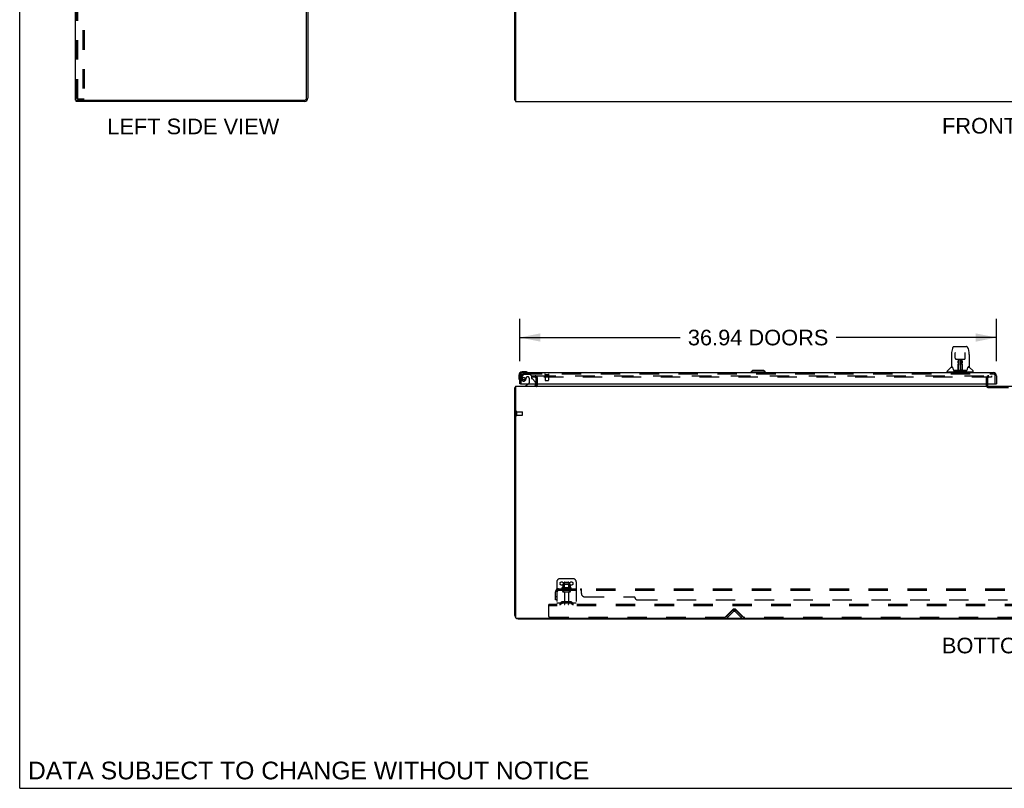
# Model space of a CAD drawing. Header units: inches. Extents: x 0 to 274, y 0 to 177.
# Tile 1 of 138: x 0 to 76, y 0 to 60. Entities that reach past the tile are written whole.
import ezdxf

# ---------------------------------------------------------------- set-up
doc = ezdxf.new("R2010")
doc.units = ezdxf.units.IN
doc.header["$LTSCALE"] = 15.069778
doc.header["$MEASUREMENT"] = 0
doc.linetypes.add('HIDDEN', pattern=[0.2, 0.1, -0.1])
doc.layers.get('0').update_dxf_attribs({"linetype": 'CONTINUOUS'})
for name, color, linetype in [('DEFAULT_2', 8, 'HIDDEN'), ('DIMENSIONS', 7, 'CONTINUOUS'), ('LEFT_OR_SECONDARY_DOOR_ASSEMBLY', 7, 'CONTINUOUS'), ('SUBPANEL', 7, 'CONTINUOUS')]:
    doc.layers.add(name, color=color, linetype=linetype)
doc.styles.get("Standard").update_dxf_attribs({"font": 'arial.ttf'})
doc.dimstyles.new('DIMSTYLE_1', dxfattribs={"dimtxt": 1.208806, "dimasz": 1.611741, "dimexe": 0.09, "dimexo": 0.07, "dimgap": 0.0375, "dimtad": 0, "dimtih": 1, "dimtoh": 1, "dimzin": 4, "dimdsep": 46, "dimtxsty": 'Standard', "dimblk": '_FILLED', "dimblk1": '_FILLED', "dimblk2": '_FILLED', "dimcen": 0.09, "dimadec": 3, "dimazin": 1, "dimtfac": 1, "dimtdec": 3, "dimtofl": 0, "dimtmove": 0, "dimatfit": 3, "dimldrblk": '_FILLED', "dimfxl": 0, "dimtolj": 1, "dimtzin": 4, "dimarcsym": 0})

# ---------------------------------------------------------------- blocks, each defined once
blk = doc.blocks.new('_FILLED')
at = {"color": 0, "linetype": 'ByBlock'}
blk.add_solid([(0, 0), (-1, 0.2), (-1, -0.2)], dxfattribs=at)
blk = doc.blocks.new('*D6')
at = {"layer": 'DIMENSIONS', "color": 2, "linetype": 'Continuous'}
for p, q in [((38.73, 33.07), (38.73, 36.359)), ((75.667, 33.07), (75.667, 36.359)), ((38.73, 34.909), (51.157, 34.909)), ((75.667, 34.909), (63.24, 34.909))]:
    blk.add_line(p, q, dxfattribs=at)
at = {"layer": 'DIMENSIONS', "color": 2, "linetype": 'Continuous', "xscale": 1.6117409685, "yscale": 1.6117409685, "zscale": 1.6117409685, "rotation": 180}
blk.add_blockref('_FILLED', (38.73, 34.909), dxfattribs=at)
at = {"layer": 'DIMENSIONS', "color": 2, "linetype": 'Continuous', "xscale": 1.6117409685, "yscale": 1.6117409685, "zscale": 1.6117409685}
blk.add_blockref('_FILLED', (75.667, 34.909), dxfattribs=at)
at = {"layer": 'DIMENSIONS', "color": 2, "linetype": 'Continuous', "insert": (57.198, 35.513), "char_height": 1.20881, "width": 10.87476, "attachment_point": 2, "line_spacing_factor": 0.9}
blk.add_mtext('36.94 DOORS', dxfattribs=at)

msp = doc.modelspace()

# ---------------------------------------------------------------- linework, layer by layer
at = {"color": 7, "linetype": 'Continuous'}
for p, q in [((0, 0), (0, 177.292)), ((4.324, 53.3), (4.324, 125.092)), ((38.355, 53.3), (38.355, 125.092)), ((22.22, 53.425), (22.22, 60.448)), ((22.324, 60.45), (22.324, 53.443)), ((38.407, 60.374), (38.407, 53.196)), ((4.324, 53.3), (4.382, 53.3)), ((4.376, 53.196), (4.376, 53.3)), ((22.077, 53.196), (4.376, 53.196)), ((4.412, 53.3), (22.095, 53.3)), ((38.355, 53.3), (38.407, 53.3)), ((38.407, 53.196), (116.053, 53.196)), ((40.001, 31.273), (40.001, 31.335)), ((74.959, 31.273), (74.959, 31.335)), ((38.355, 13.377), (38.355, 31.027)), ((38.355, 31.027), (38.407, 31.027)), ((38.407, 31.131), (38.407, 13.245)), ((38.407, 31.131), (116.053, 31.131)), ((38.469, 13.183), (116.001, 13.183)), ((38.601, 13.131), (115.858, 13.131)), ((55.355, 13.183), (55.355, 13.131)), ((0, 0), (273.996, 0))]:
    msp.add_line(p, q, dxfattribs=at)
at = {"color": 3, "linetype": 'Continuous'}
msp.add_line((4.382, 53.3), (4.412, 53.3), dxfattribs=at)
at = {"color": 7, "linetype": 'Continuous'}
for points in [[(38.39, 31.042), (38.382, 31.041), (38.379, 31.04), (38.375, 31.039), (38.372, 31.039), (38.369, 31.038), (38.366, 31.037), (38.364, 31.036), (38.362, 31.035), (38.36, 31.034), (38.358, 31.033), (38.357, 31.032), (38.356, 31.031), (38.355, 31.03), (38.355, 31.028), (38.355, 31.027)], [(38.407, 31.046), (38.407, 31.046), (38.402, 31.045), (38.398, 31.044), (38.394, 31.043), (38.39, 31.042)]]:
    msp.add_lwpolyline(points, dxfattribs=at)
for centre, radius, start, end in [((22.077, 53.443), 0.246, 270, 360), ((22.095, 53.425), 0.125, 270, 360), ((39.858, 31.273), 0.142, 270, 360), ((38.601, 13.377), 0.246, 180, 220.08019), ((38.469, 13.245), 0.0625, 180, 270), ((38.601, 13.377), 0.246, 229.91847, 270)]:
    msp.add_arc(centre, radius, start, end, dxfattribs=at)
at = {"color": 3, "linetype": 'Continuous'}
for centre, radius, start, end in [((75.074, 31.246), 0.115, 190.71429, 244.74977), ((38.459, 13.235), 0.052, 191.36671, 258.64222)]:
    msp.add_arc(centre, radius, start, end, dxfattribs=at)
at = {"layer": 'DEFAULT_2', "color": 8, "linetype": 'HIDDEN'}
for p, q in [((4.428, 53.414), (4.428, 124.979)), ((4.501, 53.414), (4.501, 124.979)), ((4.899, 125.009), (4.899, 53.384)), ((5.003, 125.009), (5.003, 53.384)), ((4.523, 53.384), (4.449, 53.384)), ((4.523, 53.384), (5.003, 53.384)), ((39.688, 31.943), (39.688, 31.839)), ((39.688, 31.943), (39.993, 31.943)), ((39.993, 31.839), (39.688, 31.839)), ((40.001, 31.335), (40.001, 31.757)), ((40.021, 31.943), (75.271, 31.943)), ((75.271, 31.839), (40.021, 31.839)), ((40.105, 31.273), (40.105, 31.757)), ((74.855, 31.724), (74.855, 31.246)), ((74.959, 31.724), (74.959, 31.335)), ((74.959, 31.273), (74.959, 31.246)), ((75.271, 31.943), (75.271, 31.839)), ((75.074, 31.027), (78.136, 31.027)), ((38.459, 28.885), (38.459, 29.169)), ((38.502, 28.885), (38.502, 29.169)), ((38.502, 29.151), (38.949, 29.151)), ((38.959, 28.913), (38.959, 29.141)), ((38.502, 28.903), (38.949, 28.903)), ((41.855, 16.235), (42.855, 16.235)), ((41.605, 15.985), (41.605, 14.235)), ((42.711, 15.53), (41.999, 15.53)), ((42.689, 15.46), (42.021, 15.46)), ((42.077, 15.785), (42.077, 15.557)), ((42.097, 15.335), (42.612, 15.335)), ((42.61, 15.796), (42.099, 15.796)), ((42.171, 15.776), (42.151, 15.796)), ((42.171, 15.48), (42.151, 15.46)), ((42.167, 15.93), (42.167, 15.335)), ((42.171, 15.48), (42.171, 15.776)), ((42.538, 15.776), (42.171, 15.776)), ((42.538, 15.48), (42.171, 15.48)), ((42.197, 15.96), (42.512, 15.96)), ((42.538, 15.776), (42.558, 15.796)), ((42.538, 15.48), (42.538, 15.776)), ((42.538, 15.48), (42.558, 15.46)), ((42.542, 15.93), (42.542, 15.335)), ((42.632, 15.785), (42.632, 15.557)), ((43.105, 15.985), (43.105, 14.235)), ((42.097, 15.225), (42.612, 15.225)), ((42.19, 15.162), (42.19, 14.265)), ((42.52, 15.162), (42.52, 14.265)), ((40.98, 14.131), (40.98, 14.235)), ((113.98, 14.235), (40.98, 14.235)), ((40.98, 13.297), (40.98, 14.131)), ((113.98, 14.131), (40.98, 14.131)), ((43.105, 14.339), (41.605, 14.339)), ((41.948, 14.407), (41.88, 14.358)), ((42.008, 14.323), (41.94, 14.274)), ((42.695, 14.429), (42.014, 14.429)), ((42.695, 14.325), (42.014, 14.325)), ((42.18, 14.429), (42.18, 14.325)), ((42.53, 14.429), (42.53, 14.325)), ((42.701, 14.323), (42.769, 14.274)), ((42.762, 14.407), (42.83, 14.358)), ((54.649, 13.253), (55.222, 13.826)), ((54.751, 13.308), (55.18, 13.738)), ((55.487, 13.826), (56.06, 13.253)), ((55.529, 13.738), (55.959, 13.308)), ((54.605, 13.235), (41.042, 13.235)), ((54.824, 13.235), (54.751, 13.308)), ((54.824, 13.235), (55.254, 13.664)), ((55.455, 13.664), (55.885, 13.235)), ((55.885, 13.235), (55.959, 13.308)), ((98.355, 13.235), (56.105, 13.235))]:
    msp.add_line(p, q, dxfattribs=at)
for points in [[(4.428, 53.414), (4.429, 53.406), (4.431, 53.399), (4.434, 53.393), (4.438, 53.388), (4.443, 53.385), (4.449, 53.384)], [(4.501, 53.414), (4.502, 53.406), (4.504, 53.399), (4.508, 53.393), (4.512, 53.388), (4.517, 53.385), (4.523, 53.384)]]:
    msp.add_lwpolyline(points, dxfattribs=at)
for centre in [(41.98, 15.86), (42.73, 15.86)]:
    msp.add_circle(centre, 0.128, dxfattribs=at)
for centre, radius, start, end in [((39.918, 31.757), 0.186, 0, 90), ((39.918, 31.757), 0.0823, 0, 90), ((39.858, 31.273), 0.246, 310.96552, 360), ((75.074, 31.724), 0.219, 90, 180), ((75.074, 31.724), 0.115, 90, 180), ((75.074, 31.246), 0.219, 180, 270), ((75.074, 31.246), 0.115, 180, 190.71429), ((75.074, 31.246), 0.115, 244.74977, 270), ((38.48, 29.169), 0.0215, 360, 180), ((38.949, 29.141), 0.01, 360, 90), ((38.48, 28.885), 0.0215, 180, 0), ((38.949, 28.913), 0.01, 270, 0), ((41.855, 15.985), 0.25, 90, 180), ((42.855, 15.985), 0.25, 0, 90), ((42.021, 15.498), 0.0384, 124.44966, 270), ((42.355, 14.929), 0.698, 113.96793, 120.66313), ((42.097, 15.28), 0.055, 90, 270), ((42.067, 15.576), 0.01, 293.96793, 360), ((42.087, 15.785), 0.01, 95.19383, 180), ((42.099, 15.654), 0.141, 90, 95.20805), ((42.197, 15.93), 0.03, 89.99999, 180), ((42.512, 15.93), 0.03, 0, 90.00001), ((42.61, 15.654), 0.141, 84.79195, 90), ((42.612, 15.28), 0.055, 270, 90), ((42.622, 15.785), 0.01, 0, 84.80617), ((42.642, 15.576), 0.01, 180, 246.03207), ((42.355, 14.929), 0.698, 59.33687, 66.03207), ((42.689, 15.498), 0.0384, 270, 55.55034), ((42.127, 15.162), 0.0625, 0, 90), ((42.582, 15.162), 0.0625, 90, 180), ((41.819, 14.443), 0.104, 270, 305.75389), ((41.819, 14.443), 0.208, 270, 305.75389), ((42.014, 14.315), 0.114, 90, 125.75389), ((42.014, 14.315), 0.01, 90, 125.75389), ((42.22, 14.265), 0.03, 180, 270), ((42.49, 14.265), 0.03, 270, 360), ((42.695, 14.315), 0.114, 54.24611, 90), ((42.695, 14.315), 0.01, 54.24611, 90), ((42.891, 14.443), 0.208, 234.24611, 270), ((42.891, 14.443), 0.104, 234.24611, 270), ((55.355, 13.563), 0.246, 45, 135), ((55.355, 13.694), 0.188, 45, 135), ((41.042, 13.297), 0.0625, 180, 270), ((54.605, 13.297), 0.0625, 270, 315), ((55.355, 13.563), 0.142, 45, 135), ((56.105, 13.297), 0.0625, 225, 270)]:
    msp.add_arc(centre, radius, start, end, dxfattribs=at)
at = {"layer": 'LEFT_OR_SECONDARY_DOOR_ASSEMBLY', "color": 7, "linetype": 'Continuous'}
for p, q in [((72.166, 33.601), (72.166, 32.637)), ((72.166, 33.601), (72.166, 33.601)), ((72.246, 34.05), (72.181, 33.745)), ((72.37, 34.204), (73.339, 34.204)), ((72.467, 33.74), (72.467, 33.736)), ((72.467, 33.736), (72.467, 33.731)), ((72.467, 33.731), (72.467, 33.726)), ((72.467, 33.726), (72.467, 33.715)), ((72.475, 33.298), (72.467, 33.715)), ((73.235, 33.298), (73.242, 33.721)), ((73.242, 33.73), (73.242, 33.735)), ((73.242, 33.721), (73.242, 33.73)), ((73.463, 34.05), (73.529, 33.745)), ((73.544, 33.601), (73.544, 32.637)), ((72.555, 33.22), (72.615, 33.22)), ((72.656, 33.221), (73.053, 33.221)), ((72.704, 32.98), (72.705, 33.017)), ((72.704, 32.942), (72.704, 32.98)), ((72.705, 33.051), (72.705, 33.081)), ((72.705, 33.017), (72.705, 33.051)), ((72.711, 32.866), (72.712, 32.942)), ((72.715, 33.221), (72.712, 32.866)), ((72.713, 33.055), (72.712, 33.02)), ((72.712, 33.02), (72.712, 32.982)), ((72.712, 32.982), (72.712, 32.942)), ((72.712, 32.866), (72.712, 32.846)), ((72.712, 32.846), (72.712, 32.838)), ((72.712, 32.838), (72.714, 32.838)), ((72.713, 33.086), (72.713, 33.055)), ((72.728, 32.996), (72.713, 32.996)), ((72.713, 32.978), (72.728, 32.978)), ((72.714, 32.838), (72.713, 32.762)), ((72.717, 32.361), (72.732, 33.221)), ((72.741, 33.216), (72.74, 33.167)), ((72.741, 33.221), (72.741, 33.216)), ((72.855, 33.221), (72.855, 32.35)), ((72.969, 33.167), (72.969, 33.221)), ((72.992, 32.361), (72.977, 33.221)), ((72.996, 32.996), (72.981, 32.996)), ((72.982, 32.978), (72.996, 32.978)), ((72.997, 32.866), (72.994, 33.221)), ((72.996, 32.838), (72.996, 32.762)), ((72.997, 33.001), (72.997, 33.038)), ((72.997, 32.962), (72.997, 33.001)), ((72.998, 32.866), (72.997, 32.962)), ((72.998, 32.846), (72.997, 32.866)), ((72.998, 32.847), (72.998, 32.857)), ((72.998, 32.819), (72.998, 32.847)), ((72.998, 32.838), (72.998, 32.846)), ((73.005, 33.081), (73.005, 33.051)), ((73.005, 33.051), (73.005, 33.017)), ((73.005, 33.017), (73.005, 32.98)), ((73.005, 32.98), (73.005, 32.942)), ((73.094, 33.22), (73.154, 33.22)), ((39.189, 32.249), (38.933, 32.249)), ((38.976, 32.189), (38.933, 32.189)), ((39.227, 32.246), (39.189, 32.249)), ((56.765, 32.346), (56.647, 32.228)), ((56.647, 32.228), (56.647, 32.189)), ((57.75, 32.228), (56.647, 32.228)), ((57.632, 32.346), (56.765, 32.346)), ((57.631, 32.346), (57.749, 32.228)), ((57.632, 32.346), (57.75, 32.228)), ((57.749, 32.228), (57.749, 32.189)), ((57.75, 32.228), (57.75, 32.189)), ((71.851, 32.236), (71.851, 32.29)), ((73.851, 32.228), (71.859, 32.228)), ((72.157, 32.613), (71.862, 32.318)), ((71.91, 32.228), (71.91, 32.189)), ((72.234, 32.63), (72.174, 32.63)), ((72.178, 32.622), (72.24, 32.622)), ((72.237, 32.627), (72.238, 32.626)), ((72.702, 32.354), (72.369, 32.354)), ((72.39, 32.346), (73.319, 32.346)), ((72.701, 32.374), (72.703, 32.695)), ((72.703, 32.354), (72.702, 32.354)), ((72.703, 32.695), (72.704, 32.746)), ((72.71, 32.669), (72.703, 32.669)), ((72.704, 32.35), (72.703, 32.351)), ((72.707, 32.356), (72.707, 32.354)), ((72.708, 32.374), (72.71, 32.669)), ((72.71, 32.376), (72.711, 32.386)), ((72.71, 32.369), (72.71, 32.376)), ((72.71, 32.367), (72.71, 32.369)), ((72.71, 32.365), (72.71, 32.367)), ((72.71, 32.365), (72.71, 32.365)), ((72.71, 32.364), (72.71, 32.365)), ((72.711, 32.415), (72.713, 32.506)), ((72.711, 32.386), (72.711, 32.415)), ((72.711, 32.386), (72.711, 32.362)), ((72.713, 32.762), (72.713, 32.761)), ((72.713, 32.754), (72.713, 32.761)), ((72.713, 32.743), (72.713, 32.754)), ((72.715, 32.754), (72.713, 32.754)), ((72.713, 32.752), (72.721, 32.752)), ((72.713, 32.506), (72.713, 32.742)), ((72.716, 32.351), (72.722, 32.346)), ((72.727, 32.429), (72.718, 32.429)), ((72.721, 32.354), (72.719, 32.354)), ((72.727, 32.429), (72.726, 32.352)), ((72.726, 32.352), (72.855, 32.35)), ((72.984, 32.352), (72.855, 32.35)), ((72.984, 32.352), (72.982, 32.429)), ((72.991, 32.429), (72.982, 32.429)), ((72.988, 32.752), (72.997, 32.752)), ((72.99, 32.354), (72.989, 32.354)), ((72.997, 32.754), (72.994, 32.754)), ((72.996, 32.745), (72.996, 32.744)), ((72.996, 32.506), (72.996, 32.742)), ((72.996, 32.506), (72.998, 32.415)), ((72.996, 32.761), (72.996, 32.759)), ((72.996, 32.759), (72.997, 32.748)), ((72.997, 32.748), (72.996, 32.745)), ((72.998, 32.415), (72.999, 32.387)), ((72.998, 32.362), (72.999, 32.386)), ((72.998, 32.362), (72.999, 32.36)), ((72.999, 32.669), (73.002, 32.374)), ((72.999, 32.387), (72.999, 32.375)), ((72.999, 32.375), (72.999, 32.372)), ((72.999, 32.372), (72.999, 32.369)), ((72.999, 32.369), (72.999, 32.367)), ((72.999, 32.367), (72.999, 32.366)), ((72.999, 32.366), (72.999, 32.365)), ((72.999, 32.365), (72.999, 32.364)), ((72.999, 32.364), (72.999, 32.363)), ((73.002, 32.356), (73.003, 32.355)), ((73.003, 32.354), (73.003, 32.356)), ((73.004, 32.348), (73.005, 32.35)), ((73.006, 32.695), (73.009, 32.374)), ((73.34, 32.354), (73.007, 32.354)), ((73.468, 32.618), (73.472, 32.626)), ((73.47, 32.622), (73.531, 32.622)), ((73.472, 32.626), (73.472, 32.626)), ((73.475, 32.63), (73.476, 32.63)), ((73.536, 32.63), (73.475, 32.63)), ((73.552, 32.613), (73.847, 32.318)), ((73.8, 32.228), (73.8, 32.189)), ((73.859, 32.236), (73.859, 32.29)), ((38.67, 31.986), (38.67, 31.729)), ((38.67, 31.729), (38.673, 31.691)), ((38.73, 31.986), (38.73, 31.942)), ((38.792, 31.335), (38.73, 31.335)), ((39.41, 31.308), (39.172, 31.17)), ((39.959, 31.335), (39.959, 31.288)), ((75.605, 31.335), (75.667, 31.335)), ((39.172, 31.131), (39.172, 31.17))]:
    msp.add_line(p, q, dxfattribs=at)
at = {"layer": 'LEFT_OR_SECONDARY_DOOR_ASSEMBLY', "color": 3, "linetype": 'Continuous'}
for p, q in [((38.976, 32.189), (75.421, 32.189)), ((38.73, 31.335), (38.73, 31.942)), ((38.792, 31.335), (75.605, 31.335)), ((75.667, 31.942), (75.667, 31.335))]:
    msp.add_line(p, q, dxfattribs=at)
at = {"layer": 'LEFT_OR_SECONDARY_DOOR_ASSEMBLY', "color": 8, "linetype": 'HIDDEN'}
for p, q in [((38.976, 32.085), (75.421, 32.085)), ((39.074, 32.064), (39.526, 32.064)), ((39.652, 31.938), (39.526, 32.064)), ((40.692, 32.042), (40.976, 32.042)), ((40.71, 32.042), (40.71, 31.595)), ((40.958, 32.042), (40.958, 31.595)), ((38.834, 31.335), (38.834, 31.942)), ((39.01, 32.03), (38.908, 31.886)), ((39.362, 31.872), (39.329, 31.872)), ((39.46, 31.774), (39.46, 31.394)), ((39.652, 31.938), (39.652, 31.759)), ((39.71, 31.7), (39.929, 31.481)), ((39.959, 31.41), (39.959, 31.335)), ((40.72, 31.585), (40.948, 31.585)), ((75.563, 31.335), (75.563, 31.942))]:
    msp.add_line(p, q, dxfattribs=at)
at = {"layer": 'LEFT_OR_SECONDARY_DOOR_ASSEMBLY', "color": 7, "linetype": 'Continuous'}
for points in [[(72.181, 33.745), (72.175, 33.714), (72.17, 33.674), (72.167, 33.634), (72.166, 33.601)], [(72.37, 34.204), (72.367, 34.204), (72.353, 34.203), (72.34, 34.199), (72.328, 34.194), (72.317, 34.188), (72.306, 34.18), (72.297, 34.171), (72.289, 34.161), (72.282, 34.15), (72.275, 34.139), (72.269, 34.127), (72.264, 34.113), (72.259, 34.098), (72.254, 34.082), (72.249, 34.063), (72.246, 34.05)], [(72.467, 33.743), (72.467, 33.744), (72.467, 33.744), (72.467, 33.743), (72.467, 33.742), (72.467, 33.741), (72.467, 33.74)], [(73.242, 33.735), (73.243, 33.738), (73.243, 33.74), (73.243, 33.741), (73.243, 33.742), (73.243, 33.743), (73.243, 33.743)], [(73.463, 34.05), (73.461, 34.063), (73.456, 34.082), (73.451, 34.098), (73.445, 34.113), (73.44, 34.127), (73.434, 34.14), (73.427, 34.151), (73.42, 34.161), (73.412, 34.171), (73.403, 34.18), (73.392, 34.188), (73.381, 34.195), (73.368, 34.2), (73.355, 34.203), (73.342, 34.204), (73.339, 34.204)], [(73.544, 33.601), (73.543, 33.635), (73.54, 33.675), (73.534, 33.714), (73.529, 33.745)], [(72.475, 33.298), (72.475, 33.291), (72.477, 33.28), (72.48, 33.27), (72.485, 33.26), (72.492, 33.25), (72.499, 33.242), (72.508, 33.235), (72.518, 33.229), (72.528, 33.225), (72.538, 33.222), (72.549, 33.22), (72.554, 33.22)], [(72.616, 33.22), (72.625, 33.22), (72.636, 33.221), (72.647, 33.221), (72.656, 33.221)], [(72.704, 32.746), (72.704, 32.77), (72.704, 32.793), (72.704, 32.814), (72.704, 32.834), (72.704, 32.851)], [(72.713, 33.086), (72.712, 33.085), (72.712, 33.084), (72.71, 33.083), (72.709, 33.082), (72.707, 33.081), (72.705, 33.081)], [(72.712, 32.846), (72.712, 32.846), (72.713, 32.842), (72.714, 32.838)], [(72.996, 32.838), (72.996, 32.842), (72.997, 32.846)], [(72.997, 33.038), (72.997, 33.071), (72.997, 33.086)], [(72.999, 32.669), (72.998, 32.749), (72.998, 32.774), (72.998, 32.797), (72.998, 32.819)], [(73.005, 32.851), (73.005, 32.834), (73.005, 32.814), (73.005, 32.793), (73.006, 32.77), (73.006, 32.746), (73.006, 32.695)], [(73.053, 33.221), (73.063, 33.221), (73.074, 33.221), (73.085, 33.22), (73.093, 33.22)], [(73.156, 33.22), (73.162, 33.22), (73.172, 33.222), (73.183, 33.225), (73.193, 33.23), (73.203, 33.236), (73.211, 33.243), (73.219, 33.252), (73.225, 33.261), (73.229, 33.271), (73.233, 33.282), (73.234, 33.293), (73.235, 33.298)], [(72.234, 32.63), (72.235, 32.629), (72.235, 32.628), (72.236, 32.628), (72.237, 32.627)], [(72.234, 32.63), (72.234, 32.63), (72.234, 32.63), (72.234, 32.63)], [(72.237, 32.627), (72.236, 32.628), (72.236, 32.628), (72.235, 32.629), (72.235, 32.629), (72.236, 32.63)], [(72.243, 32.622), (72.241, 32.623), (72.24, 32.624), (72.239, 32.625), (72.238, 32.626), (72.237, 32.627)], [(72.238, 32.626), (72.241, 32.619), (72.255, 32.59), (72.27, 32.555), (72.286, 32.512), (72.302, 32.465), (72.316, 32.418)], [(72.316, 32.418), (72.319, 32.409), (72.324, 32.396), (72.329, 32.386), (72.334, 32.377), (72.339, 32.37)], [(72.339, 32.37), (72.345, 32.364), (72.351, 32.359), (72.359, 32.356), (72.366, 32.354), (72.369, 32.354)], [(72.7, 32.354), (72.702, 32.354), (72.704, 32.355), (72.705, 32.356), (72.707, 32.358), (72.708, 32.36), (72.708, 32.362)], [(72.703, 32.351), (72.703, 32.351), (72.702, 32.351), (72.702, 32.351), (72.701, 32.35), (72.7, 32.35), (72.7, 32.349)], [(72.71, 32.362), (72.709, 32.36), (72.709, 32.358), (72.708, 32.356), (72.706, 32.355), (72.704, 32.354), (72.703, 32.354)], [(72.703, 32.354), (72.704, 32.354), (72.706, 32.355), (72.707, 32.356)], [(72.707, 32.356), (72.708, 32.357), (72.708, 32.358), (72.709, 32.358), (72.709, 32.359), (72.71, 32.36), (72.71, 32.36), (72.71, 32.361), (72.71, 32.361), (72.71, 32.361), (72.71, 32.362), (72.71, 32.362), (72.71, 32.362), (72.71, 32.362), (72.71, 32.363), (72.71, 32.363), (72.71, 32.363), (72.71, 32.364)], [(72.707, 32.355), (72.709, 32.356), (72.71, 32.358)], [(72.71, 32.358), (72.711, 32.36), (72.711, 32.362)], [(72.71, 32.358), (72.71, 32.357), (72.711, 32.356), (72.712, 32.354), (72.713, 32.353), (72.715, 32.352), (72.716, 32.351)], [(72.716, 32.355), (72.715, 32.355), (72.714, 32.355), (72.713, 32.356), (72.713, 32.357), (72.712, 32.357), (72.711, 32.358), (72.711, 32.359), (72.711, 32.359)], [(72.719, 32.354), (72.719, 32.354), (72.718, 32.354), (72.717, 32.354), (72.716, 32.355)], [(72.988, 32.346), (72.988, 32.346), (72.989, 32.347), (72.993, 32.351)], [(72.992, 32.354), (72.991, 32.354), (72.99, 32.354)], [(72.999, 32.36), (72.998, 32.359), (72.998, 32.358), (72.997, 32.357), (72.996, 32.356), (72.995, 32.355), (72.994, 32.355), (72.992, 32.354)], [(72.993, 32.351), (72.994, 32.352), (72.995, 32.353), (72.997, 32.354), (72.998, 32.355), (72.999, 32.356), (72.999, 32.357), (73, 32.358), (73, 32.358)], [(72.996, 32.744), (72.996, 32.743), (72.996, 32.743), (72.996, 32.743)], [(72.999, 32.363), (72.999, 32.363), (72.999, 32.363), (72.999, 32.362), (72.999, 32.362), (73, 32.362), (73, 32.362), (73, 32.361), (73, 32.361), (73, 32.361), (73, 32.36), (73, 32.36), (73, 32.359), (73.001, 32.358), (73.001, 32.357), (73.002, 32.356)], [(72.999, 32.36), (72.999, 32.358), (73.001, 32.356), (73.002, 32.355), (73.003, 32.355)], [(73.002, 32.362), (73.002, 32.36), (73.003, 32.358), (73.004, 32.356), (73.005, 32.355), (73.007, 32.354), (73.009, 32.354)], [(73.003, 32.355), (73.004, 32.355), (73.006, 32.354)], [(73.004, 32.348), (73.004, 32.348), (73.004, 32.348), (73.005, 32.347), (73.005, 32.347), (73.005, 32.347), (73.006, 32.347), (73.006, 32.347), (73.007, 32.348), (73.008, 32.348), (73.008, 32.348), (73.009, 32.348), (73.01, 32.349)], [(73.006, 32.354), (73.007, 32.354), (73.007, 32.354)], [(73.341, 32.354), (73.343, 32.354), (73.35, 32.356), (73.358, 32.359), (73.364, 32.364), (73.37, 32.37)], [(73.37, 32.37), (73.376, 32.377), (73.381, 32.385), (73.385, 32.396), (73.39, 32.408), (73.393, 32.418)], [(73.393, 32.418), (73.407, 32.463), (73.423, 32.511), (73.439, 32.553), (73.454, 32.59), (73.468, 32.618)], [(73.473, 32.627), (73.472, 32.626), (73.471, 32.625), (73.47, 32.624), (73.468, 32.623), (73.466, 32.622)], [(73.472, 32.626), (73.472, 32.627), (73.473, 32.627)], [(73.473, 32.627), (73.473, 32.628), (73.474, 32.628), (73.475, 32.629), (73.475, 32.63)], [(73.474, 32.63), (73.474, 32.629), (73.474, 32.629), (73.474, 32.628), (73.473, 32.628), (73.473, 32.627)]]:
    msp.add_lwpolyline(points, dxfattribs=at)
at = {"layer": 'LEFT_OR_SECONDARY_DOOR_ASSEMBLY', "color": 8, "linetype": 'HIDDEN'}
msp.add_circle((39.034, 31.722), 0.101, dxfattribs=at)
at = {"layer": 'LEFT_OR_SECONDARY_DOOR_ASSEMBLY', "color": 7, "linetype": 'Continuous'}
for centre, radius, start, end in [((38.933, 31.986), 0.263, 90, 180), ((38.933, 31.986), 0.203, 90, 180), ((39.189, 31.999), 0.25, 59.11011, 90), ((39.31, 32.204), 0.015, 270, 353.62041), ((39.31, 32.2), 0.015, 6.37959, 59.11011), ((71.89, 32.29), 0.0394, 135, 180), ((71.859, 32.236), 0.00787, 180, 270), ((72.178, 32.592), 0.0295, 90, 135), ((72.174, 32.637), 0.00787, 180, 270), ((72.715, 32.354), 0.00787, 182, 258.86947), ((72.715, 32.745), 0.00886, 359, 89), ((72.726, 32.361), 0.00886, 179.00263, 269), ((72.983, 32.361), 0.00886, 271, 1), ((72.994, 32.745), 0.00886, 91, 181), ((72.995, 32.354), 0.00787, 281.13294, 358), ((73.531, 32.592), 0.0295, 45, 90), ((73.536, 32.637), 0.00787, 270, 360), ((73.819, 32.29), 0.0394, 0, 45), ((73.851, 32.236), 0.00787, 270, 360), ((38.92, 31.729), 0.25, 180, 210.88989), ((38.718, 31.609), 0.015, 210.88989, 263.62041), ((38.715, 31.609), 0.015, 276.37959, 360), ((39.36, 31.394), 0.1, 300.09201, 323.45319), ((39.802, 31.288), 0.157, 270, 360)]:
    msp.add_arc(centre, radius, start, end, dxfattribs=at)
at = {"layer": 'LEFT_OR_SECONDARY_DOOR_ASSEMBLY', "color": 3, "linetype": 'Continuous'}
for centre, start, end in [((38.976, 31.942), 90, 180), ((75.421, 31.942), 0, 90)]:
    msp.add_arc(centre, 0.246, start, end, dxfattribs=at)
at = {"layer": 'LEFT_OR_SECONDARY_DOOR_ASSEMBLY', "color": 8, "linetype": 'HIDDEN'}
for centre, radius, start, end in [((38.976, 31.942), 0.142, 90, 180), ((39.074, 31.985), 0.079, 90, 144.9), ((40.692, 32.063), 0.0215, 90, 270), ((40.976, 32.063), 0.0215, 270, 90), ((75.421, 31.942), 0.142, 0, 90), ((39.034, 31.722), 0.187, 163.15611, 342.15176), ((39.224, 31.664), 0.386, 144.9, 163.15611), ((38.838, 31.785), 0.393, 342.07023, 358.33968), ((39.329, 31.774), 0.098, 90, 180), ((39.362, 31.774), 0.098, 0, 90), ((39.36, 31.394), 0.1, 323.45319, 360), ((39.691, 31.759), 0.039, 180, 248.39038), ((39.639, 31.629), 0.1, 45, 68.39038), ((39.859, 31.41), 0.1, 0, 45), ((40.72, 31.595), 0.01, 180, 270), ((40.948, 31.595), 0.01, 270, 360)]:
    msp.add_arc(centre, radius, start, end, dxfattribs=at)
at = {"layer": 'SUBPANEL', "color": 8, "linetype": 'HIDDEN'}
for p, q in [((41.597, 15.406), (41.677, 15.309)), ((41.636, 15.335), (41.636, 15.46)), ((41.636, 15.46), (113.323, 15.46)), ((41.636, 15.335), (113.323, 15.335)), ((42.105, 15.46), (42.105, 15.335)), ((42.605, 15.46), (42.605, 15.335)), ((42.833, 15.46), (42.833, 15.335)), ((43.114, 15.46), (43.114, 15.335)), ((43.476, 15.335), (43.476, 15.46)), ((43.477, 15.335), (43.476, 15.335)), ((43.489, 15.324), (43.487, 15.326)), ((43.491, 15.32), (43.489, 15.324)), ((43.511, 15.406), (43.509, 15.408)), ((43.511, 15.085), (43.511, 15.406)), ((41.511, 14.585), (41.511, 15.223)), ((41.636, 14.835), (41.511, 14.835)), ((41.636, 14.585), (41.511, 14.585)), ((41.636, 14.585), (41.636, 15.223)), ((43.761, 14.835), (47.636, 14.835)), ((47.886, 14.585), (107.073, 14.585))]:
    msp.add_line(p, q, dxfattribs=at)
for points in [[(41.597, 15.406), (41.6, 15.408), (41.602, 15.411), (41.604, 15.414), (41.606, 15.417), (41.608, 15.421), (41.61, 15.425), (41.612, 15.429), (41.616, 15.437)], [(41.616, 15.437), (41.617, 15.44), (41.619, 15.444), (41.621, 15.447), (41.622, 15.45), (41.624, 15.453), (41.626, 15.455), (41.628, 15.457), (41.63, 15.458), (41.632, 15.459), (41.634, 15.46), (41.636, 15.46)], [(41.636, 15.394), (41.636, 15.394), (41.636, 15.394), (41.636, 15.394), (41.636, 15.394), (41.636, 15.394), (41.636, 15.394), (41.636, 15.393), (41.636, 15.393), (41.636, 15.392), (41.636, 15.392), (41.636, 15.391)], [(41.659, 15.331), (41.659, 15.331), (41.659, 15.331), (41.659, 15.331), (41.658, 15.331), (41.658, 15.332), (41.658, 15.332), (41.658, 15.333), (41.657, 15.333), (41.657, 15.334), (41.657, 15.334), (41.656, 15.335), (41.656, 15.336), (41.656, 15.336), (41.655, 15.337), (41.655, 15.338), (41.654, 15.338), (41.654, 15.339), (41.654, 15.34), (41.653, 15.341), (41.653, 15.341), (41.653, 15.342), (41.652, 15.343), (41.652, 15.344), (41.651, 15.344), (41.651, 15.345), (41.651, 15.346), (41.65, 15.347), (41.65, 15.348), (41.65, 15.348), (41.649, 15.349), (41.649, 15.35), (41.648, 15.351), (41.648, 15.352), (41.648, 15.353), (41.647, 15.354), (41.647, 15.355), (41.647, 15.356), (41.646, 15.357), (41.646, 15.358), (41.645, 15.359), (41.645, 15.36), (41.645, 15.361), (41.644, 15.362), (41.644, 15.363), (41.643, 15.364), (41.643, 15.365), (41.643, 15.366), (41.642, 15.368), (41.642, 15.369), (41.642, 15.37), (41.641, 15.371), (41.641, 15.372), (41.64, 15.373), (41.64, 15.374), (41.64, 15.376), (41.639, 15.377), (41.639, 15.378), (41.639, 15.379), (41.639, 15.38), (41.638, 15.381), (41.638, 15.382), (41.638, 15.383), (41.638, 15.384), (41.637, 15.385), (41.637, 15.386), (41.637, 15.387), (41.637, 15.388), (41.637, 15.389), (41.637, 15.39), (41.636, 15.39), (41.636, 15.391), (41.636, 15.392), (41.636, 15.393), (41.636, 15.393), (41.636, 15.394), (41.636, 15.394)], [(41.663, 15.317), (41.66, 15.32), (41.657, 15.322), (41.655, 15.324), (41.653, 15.326), (41.651, 15.328), (41.648, 15.33), (41.646, 15.331), (41.644, 15.332), (41.642, 15.333), (41.639, 15.334), (41.638, 15.335), (41.636, 15.335)], [(41.656, 15.335), (41.656, 15.334), (41.657, 15.334), (41.657, 15.333), (41.657, 15.333), (41.658, 15.332), (41.658, 15.332), (41.658, 15.331), (41.659, 15.331), (41.659, 15.331), (41.659, 15.331), (41.659, 15.331)], [(41.677, 15.309), (41.676, 15.309), (41.675, 15.309), (41.675, 15.309), (41.674, 15.309), (41.672, 15.309), (41.671, 15.31), (41.67, 15.311), (41.668, 15.312), (41.667, 15.314), (41.665, 15.315), (41.663, 15.317)], [(43.491, 15.447), (43.489, 15.45), (43.487, 15.453), (43.485, 15.455), (43.483, 15.457), (43.481, 15.458), (43.479, 15.459), (43.477, 15.46), (43.476, 15.46)], [(43.479, 15.459), (43.477, 15.46), (43.476, 15.46)], [(43.487, 15.326), (43.486, 15.328), (43.484, 15.33), (43.483, 15.331), (43.481, 15.332), (43.48, 15.333), (43.478, 15.334), (43.477, 15.335), (43.476, 15.335)], [(43.481, 15.332), (43.48, 15.333), (43.478, 15.334)], [(43.494, 15.44), (43.492, 15.444), (43.491, 15.447), (43.489, 15.45), (43.487, 15.453), (43.485, 15.455), (43.483, 15.457)], [(43.486, 15.328), (43.484, 15.33), (43.483, 15.331)], [(43.497, 15.314), (43.495, 15.315), (43.494, 15.317), (43.492, 15.318), (43.491, 15.32)], [(43.511, 15.309), (43.509, 15.309), (43.507, 15.309), (43.506, 15.309), (43.504, 15.309), (43.503, 15.309), (43.501, 15.31), (43.5, 15.311), (43.498, 15.312), (43.497, 15.314), (43.495, 15.315), (43.494, 15.317), (43.492, 15.318)], [(43.501, 15.425), (43.497, 15.433), (43.496, 15.437), (43.494, 15.44)], [(43.511, 15.309), (43.509, 15.309), (43.507, 15.309), (43.506, 15.309), (43.504, 15.309), (43.503, 15.309), (43.501, 15.31), (43.5, 15.311), (43.498, 15.312)], [(43.507, 15.411), (43.506, 15.414), (43.504, 15.417), (43.502, 15.421), (43.501, 15.425)], [(43.511, 15.406), (43.509, 15.408), (43.507, 15.411), (43.506, 15.414), (43.504, 15.417)]]:
    msp.add_lwpolyline(points, dxfattribs=at)
for centre, radius, start, end in [((41.748, 15.223), 0.237, 90, 180), ((41.748, 15.223), 0.112, 90, 180), ((43.761, 15.085), 0.25, 180, 270), ((47.886, 14.835), 0.25, 180, 270)]:
    msp.add_arc(centre, radius, start, end, dxfattribs=at)

# ---------------------------------------------------------------- texts
at = {"layer": 'DIMENSIONS', "color": 2, "linetype": 'Continuous', "attachment_point": 2, "line_spacing_factor": 0.9}
for s, insert, char_height, width in [('LEFT SIDE VIEW', (13.445, 51.86), 1.20881, 13.29237), ('FRONT VIEW', (76.745, 51.914), 1.2088, 10.57817), ('BOTTOM VIEW', (77.438, 11.662), 1.20881, 11.98021), ('DATA SUBJECT TO CHANGE WITHOUT NOTICE', (22.378, 2.064), 1.36998, 43.40137)]:
    msp.add_mtext(s, dxfattribs=dict(at, insert=insert, char_height=char_height, width=width))

# ---------------------------------------------------------------- dimensions: what is measured, and where the dimension line sits
at = {"layer": 'DIMENSIONS', "color": 2, "linetype": 'Continuous'}
dim = msp.add_linear_dim(base=(75.667, 34.909), p1=(38.73, 33), p2=(75.667, 33), text='<> DOORS', dimstyle='DIMSTYLE_1', dxfattribs=at)
dim.commit()
dim.dimension.update_dxf_attribs({"geometry": '*D6', "text_midpoint": (57.198, 34.909), "dimtype": 160})

doc.saveas('drawing.dxf')
